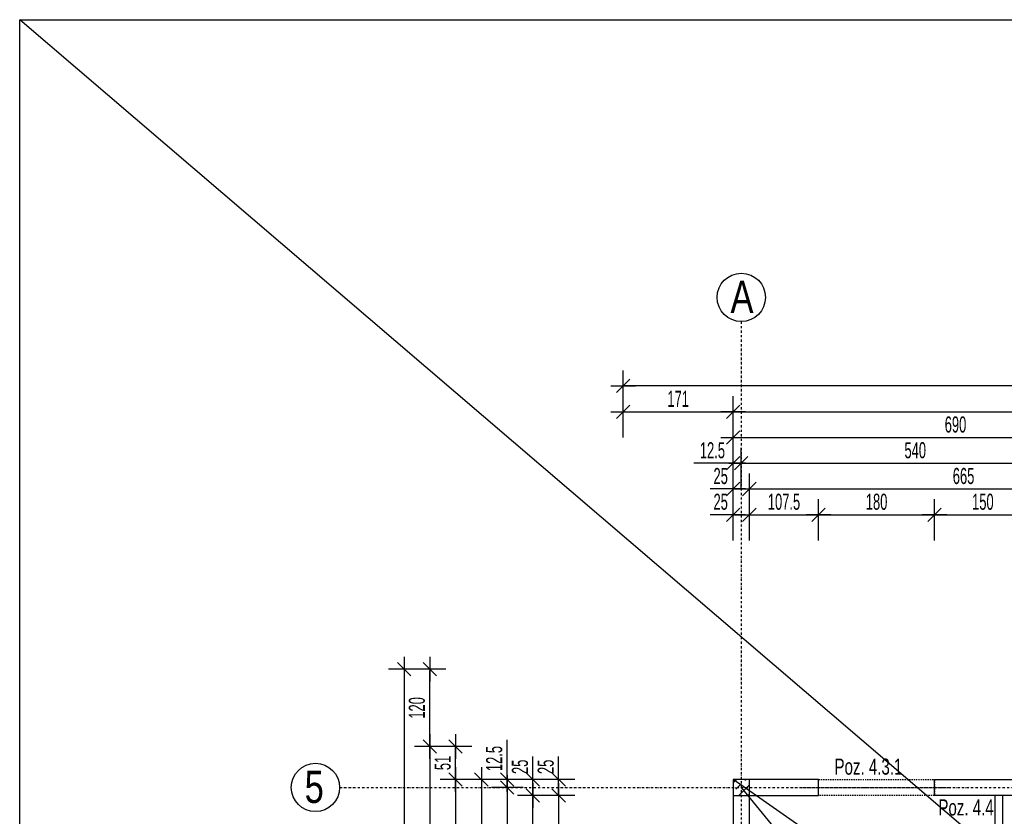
# Model space of a CAD drawing. Header units: millimetres. Extents: x -6373 to 10868, y -2819 to 2013.
# Tile 47 of 67: x 6144 to 7673, y 745 to 1982. Entities that reach past the tile are written whole.
import ezdxf

# ---------------------------------------------------------------- set-up
doc = ezdxf.new("R2010")
doc.units = ezdxf.units.MM
doc.header["$LTSCALE"] = 10
doc.linetypes.add('MO', pattern=[0.7, 0.35, -0.17, 0.01, -0.17])
doc.linetypes.add('MP', pattern=[0.36, 0.2, -0.16])
for name, color, linetype in [('BA_szr', 1, 'Continuous'), ('BA_txs', 2, 'Continuous'), ('BA_wym', 1, 'Continuous'), ('BD_lpm', 1, 'MP'), ('BD_osm', 1, 'MO'), ('BD_txs', 2, 'Continuous'), ('BD_wic', 1, 'Continuous'), ('BD_wig', 3, 'Continuous'), ('BZ_odn', 1, 'Continuous')]:
    doc.layers.add(name, color=color, linetype=linetype)
doc.styles.add('BIKTS', font='bikromsw.shx', dxfattribs={"width": 0.8})
doc.styles.add('BIKWYM', font='bikromsw.shx', dxfattribs={"width": 0.6})
doc.dimstyles.new('BA_KR_100_cm', dxfattribs={"dimtxt": 25, "dimasz": 1.666667, "dimexe": 24, "dimexo": 0, "dimgap": 0, "dimtad": 0, "dimdec": 1, "dimrnd": 0.5, "dimzin": 9, "dimdsep": 46, "dimtxsty": 'BIKWYM', "dimblk": 'WYM-KR', "dimcen": 0, "dimdle": 20, "dimclrd": 256, "dimclre": 256, "dimclrt": 2, "dimadec": 0, "dimazin": 0, "dimtfac": 0.033333, "dimtdec": 1, "dimtmove": 0, "dimatfit": 3, "dimldrblk": 'WYM-KR', "dimfxl": 25, "dimfxlon": 1, "dimtvp": 0.8, "dimtolj": 1, "dimarcsym": 0})
doc.dimstyles.new('BZ_ST_100_cm', dxfattribs={"dimtxt": 25, "dimasz": 1.666667, "dimexe": 24, "dimexo": 0, "dimgap": 0, "dimtad": 0, "dimdec": 1, "dimrnd": 0.5, "dimdsep": 46, "dimtxsty": 'BIKWYM', "dimblk": 'WYM-ST', "dimcen": 0, "dimdle": 20, "dimclrd": 256, "dimclre": 256, "dimclrt": 7, "dimadec": 0, "dimazin": 0, "dimtfac": 0.033333, "dimtdec": 1, "dimtix": 1, "dimtmove": 2, "dimatfit": 3, "dimldrblk": 'WYM-ST', "dimfxl": 25, "dimfxlon": 1, "dimtvp": 0.8, "dimtolj": 1, "dimtzin": 0, "dimarcsym": 0})

# ---------------------------------------------------------------- blocks, each defined once
blk = doc.blocks.new('WYM-ST')
blk.add_hatch(color=256).paths.add_polyline_path([(-13, 2.88), (0, 0), (-13, -2.88)])
blk.add_lwpolyline([(0, 0), (-13, 2.88), (-13, -2.88), (0, 0)])
blk = doc.blocks.new('WYM-KR')
at = {"linetype": 'ByBlock'}
blk.add_line((11.52, 0), (-11.52, 0), dxfattribs=at)
at = {"color": 7, "linetype": 'ByBlock'}
blk.add_line((6.24, 6.24), (-6.24, -6.24), dxfattribs=at)
blk = doc.blocks.new('*D474')
at = {"layer": 'BA_wym', "lineweight": -2}
for p, q in [((6980.8, 803.7), (6980.8, 837.7)), ((7005.8, 802), (6956.8, 802)), ((6980.8, 777), (6980.8, 802)), ((7005.8, 777), (6956.8, 777)), ((6980.8, 775.3), (6980.8, 773.7))]:
    blk.add_line(p, q, dxfattribs=at)
at = {"layer": 'Defpoints', "color": 0}
for p in [(6980.8, 802), (7251.8, 802), (7251.8, 777)]:
    blk.add_point(p, dxfattribs=at)
at = {"layer": 'BA_wym', "lineweight": -2, "xscale": 1.666666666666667, "yscale": 1.666666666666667, "zscale": 1.666666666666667}
for p, rotation in [((6980.8, 802), 270), ((6980.8, 777), 90)]:
    blk.add_blockref('WYM-KR', p, dxfattribs=dict(at, rotation=rotation))
at = {"layer": 'BA_wym', "color": 2, "insert": (6960.8, 821.5), "char_height": 25, "attachment_point": 5, "rotation": 90, "style": 'BIKWYM'}
blk.add_mtext('\\A1;25', dxfattribs=at)
blk = doc.blocks.new('*D475')
at = {"layer": 'BA_wym', "lineweight": -2}
for p, q in [((7005.8, 777), (6956.8, 777)), ((6980.8, 775.3), (6980.8, 491.2)), ((7005.8, 489.5), (6956.8, 489.5))]:
    blk.add_line(p, q, dxfattribs=at)
at = {"layer": 'Defpoints', "color": 0}
for p in [(7251.8, 777), (6980.8, 489.5), (7251.8, 489.5)]:
    blk.add_point(p, dxfattribs=at)
at = {"layer": 'BA_wym', "lineweight": -2, "xscale": 1.666666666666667, "yscale": 1.666666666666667, "zscale": 1.666666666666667}
for p, rotation in [((6980.8, 777), 90), ((6980.8, 489.5), 270)]:
    blk.add_blockref('WYM-KR', p, dxfattribs=dict(at, rotation=rotation))
at = {"layer": 'BA_wym', "color": 2, "insert": (6960.8, 633.3), "char_height": 25, "attachment_point": 5, "rotation": 90, "style": 'BIKWYM'}
blk.add_mtext('\\A1;287.5', dxfattribs=at)
blk = doc.blocks.new('*D485')
at = {"layer": 'BA_wym', "lineweight": -2}
for p, q in [((6940.8, 803.7), (6940.8, 837.7)), ((6965.8, 802), (6916.8, 802)), ((6940.8, 777), (6940.8, 802)), ((6965.8, 777), (6916.8, 777)), ((6940.8, 775.3), (6940.8, 773.7))]:
    blk.add_line(p, q, dxfattribs=at)
at = {"layer": 'Defpoints', "color": 0}
for p in [(6940.8, 802), (7251.8, 802), (7251.8, 777)]:
    blk.add_point(p, dxfattribs=at)
at = {"layer": 'BA_wym', "lineweight": -2, "xscale": 1.666666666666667, "yscale": 1.666666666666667, "zscale": 1.666666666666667}
for p, rotation in [((6940.8, 802), 270), ((6940.8, 777), 90)]:
    blk.add_blockref('WYM-KR', p, dxfattribs=dict(at, rotation=rotation))
at = {"layer": 'BA_wym', "color": 2, "insert": (6920.8, 821.5), "char_height": 25, "attachment_point": 5, "rotation": 90, "style": 'BIKWYM'}
blk.add_mtext('\\A1;25', dxfattribs=at)
blk = doc.blocks.new('*D486')
at = {"layer": 'BA_wym', "lineweight": -2}
for p, q in [((6965.8, 777), (6916.8, 777)), ((6940.8, -141.3), (6940.8, 775.3)), ((6965.8, -143), (6916.8, -143))]:
    blk.add_line(p, q, dxfattribs=at)
at = {"layer": 'Defpoints', "color": 0}
for p in [(6940.8, 777), (7251.8, 777), (7251.8, -143)]:
    blk.add_point(p, dxfattribs=at)
at = {"layer": 'BA_wym', "lineweight": -2, "xscale": 1.666666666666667, "yscale": 1.666666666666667, "zscale": 1.666666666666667}
for p, rotation in [((6940.8, 777), 90), ((6940.8, -143), 270)]:
    blk.add_blockref('WYM-KR', p, dxfattribs=dict(at, rotation=rotation))
at = {"layer": 'BA_wym', "color": 2, "insert": (6920.8, 317), "char_height": 25, "attachment_point": 5, "rotation": 90, "style": 'BIKWYM'}
blk.add_mtext('\\A1;920', dxfattribs=at)
blk = doc.blocks.new('*D491')
at = {"layer": 'BA_wym', "lineweight": -2}
for p, q in [((6900.8, 803.7), (6900.8, 863.4)), ((6925.8, 802), (6876.8, 802)), ((6900.8, 789.5), (6900.8, 802)), ((6925.8, 789.5), (6876.8, 789.5)), ((6900.8, 787.8), (6900.8, 786.2))]:
    blk.add_line(p, q, dxfattribs=at)
at = {"layer": 'Defpoints', "color": 0}
for p in [(6900.8, 802), (7251.8, 802), (7251.8, 789.5)]:
    blk.add_point(p, dxfattribs=at)
at = {"layer": 'BA_wym', "lineweight": -2, "xscale": 1.666666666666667, "yscale": 1.666666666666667, "zscale": 1.666666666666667}
for p, rotation in [((6900.8, 802), 270), ((6900.8, 789.5), 90)]:
    blk.add_blockref('WYM-KR', p, dxfattribs=dict(at, rotation=rotation))
at = {"layer": 'BA_wym', "color": 2, "insert": (6880.8, 834.4), "char_height": 25, "attachment_point": 5, "rotation": 90, "style": 'BIKWYM'}
blk.add_mtext('\\A1;12.5', dxfattribs=at)
blk = doc.blocks.new('*D492')
at = {"layer": 'BA_wym', "lineweight": -2}
for p, q in [((6925.8, 789.5), (6876.8, 789.5)), ((6900.8, 787.8), (6900.8, -48.8)), ((6925.8, -50.5), (6876.8, -50.5))]:
    blk.add_line(p, q, dxfattribs=at)
at = {"layer": 'Defpoints', "color": 0}
for p in [(7251.8, 789.5), (6900.8, -50.5), (7251.8, -50.5)]:
    blk.add_point(p, dxfattribs=at)
at = {"layer": 'BA_wym', "lineweight": -2, "xscale": 1.666666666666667, "yscale": 1.666666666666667, "zscale": 1.666666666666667}
for p, rotation in [((6900.8, 789.5), 90), ((6900.8, -50.5), 270)]:
    blk.add_blockref('WYM-KR', p, dxfattribs=dict(at, rotation=rotation))
at = {"layer": 'BA_wym', "color": 2, "insert": (6880.8, 369.5), "char_height": 25, "attachment_point": 5, "rotation": 90, "style": 'BIKWYM'}
blk.add_mtext('\\A1;840', dxfattribs=at)
blk = doc.blocks.new('*D497')
at = {"layer": 'BA_wym', "lineweight": -2}
for p, q in [((6845.8, 853), (6796.8, 853)), ((6820.8, 803.7), (6820.8, 851.4)), ((6845.8, 802), (6796.8, 802))]:
    blk.add_line(p, q, dxfattribs=at)
at = {"layer": 'Defpoints', "color": 0}
for p in [(6820.8, 853), (7941.8, 853), (7251.8, 802)]:
    blk.add_point(p, dxfattribs=at)
at = {"layer": 'BA_wym', "lineweight": -2, "xscale": 1.666666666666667, "yscale": 1.666666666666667, "zscale": 1.666666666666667}
for p, rotation in [((6820.8, 853), 90), ((6820.8, 802), 270)]:
    blk.add_blockref('WYM-KR', p, dxfattribs=dict(at, rotation=rotation))
at = {"layer": 'BA_wym', "color": 2, "insert": (6800.8, 827.5), "char_height": 25, "attachment_point": 5, "rotation": 90, "style": 'BIKWYM'}
blk.add_mtext('\\A1;51', dxfattribs=at)
blk = doc.blocks.new('*D498')
at = {"layer": 'BA_wym', "lineweight": -2}
for p, q in [((6845.8, 802), (6796.8, 802)), ((6820.8, 800.3), (6820.8, -1021.3)), ((6845.8, -1023), (6796.8, -1023))]:
    blk.add_line(p, q, dxfattribs=at)
at = {"layer": 'Defpoints', "color": 0}
for p in [(7251.8, 802), (6820.8, -1023), (7276.8, -1023)]:
    blk.add_point(p, dxfattribs=at)
at = {"layer": 'BA_wym', "lineweight": -2, "xscale": 1.666666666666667, "yscale": 1.666666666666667, "zscale": 1.666666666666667}
for p, rotation in [((6820.8, 802), 90), ((6820.8, -1023), 270)]:
    blk.add_blockref('WYM-KR', p, dxfattribs=dict(at, rotation=rotation))
at = {"layer": 'BA_wym', "color": 2, "insert": (6800.8, -110.5), "char_height": 25, "attachment_point": 5, "rotation": 90, "style": 'BIKWYM'}
blk.add_mtext('\\A1;1825', dxfattribs=at)
blk = doc.blocks.new('*D500')
at = {"layer": 'BA_wym', "lineweight": -2}
for p, q in [((6805.8, 853), (6756.8, 853)), ((6780.8, 851.3), (6780.8, -1192.3)), ((6805.8, -1194), (6756.8, -1194))]:
    blk.add_line(p, q, dxfattribs=at)
at = {"layer": 'Defpoints', "color": 0}
for p in [(7941.8, 853), (6780.8, -1194), (7251.8, -1194)]:
    blk.add_point(p, dxfattribs=at)
at = {"layer": 'BA_wym', "lineweight": -2, "xscale": 1.666666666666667, "yscale": 1.666666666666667, "zscale": 1.666666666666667}
for p, rotation in [((6780.8, 853), 90), ((6780.8, -1194), 270)]:
    blk.add_blockref('WYM-KR', p, dxfattribs=dict(at, rotation=rotation))
at = {"layer": 'BA_wym', "color": 2, "insert": (6760.8, -170.5), "char_height": 25, "attachment_point": 5, "rotation": 90, "style": 'BIKWYM'}
blk.add_mtext('\\A1;2047', dxfattribs=at)
blk = doc.blocks.new('*D642')
at = {"layer": 'BA_wym', "lineweight": -2}
for p, q in [((6885.8, 802), (6836.8, 802)), ((6860.8, 800.3), (6860.8, 541.2)), ((6885.8, 539.5), (6836.8, 539.5))]:
    blk.add_line(p, q, dxfattribs=at)
at = {"layer": 'Defpoints', "color": 0}
for p in [(7251.8, 802), (6860.8, 539.5), (7080.8, 539.5)]:
    blk.add_point(p, dxfattribs=at)
at = {"layer": 'BA_wym', "lineweight": -2, "xscale": 1.666666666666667, "yscale": 1.666666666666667, "zscale": 1.666666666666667}
for p, rotation in [((6860.8, 802), 90), ((6860.8, 539.5), 270)]:
    blk.add_blockref('WYM-KR', p, dxfattribs=dict(at, rotation=rotation))
at = {"layer": 'BA_wym', "color": 2, "insert": (6840.8, 670.8), "char_height": 25, "attachment_point": 5, "rotation": 90, "style": 'BIKWYM'}
blk.add_mtext('\\A1;262.5', dxfattribs=at)
blk = doc.blocks.new('*D650')
at = {"layer": 'BA_wym', "lineweight": -2}
for p, q in [((7251.8, 1173), (7251.8, 1237)), ((7276.8, 1173), (7276.8, 1237)), ((7250.2, 1213), (7216.1, 1213)), ((7251.8, 1213), (7276.8, 1213)), ((7278.5, 1213), (7280.2, 1213))]:
    blk.add_line(p, q, dxfattribs=at)
at = {"layer": 'Defpoints', "color": 0}
for p in [(7276.8, 1213), (7251.8, 802), (7276.8, 802)]:
    blk.add_point(p, dxfattribs=at)
at = {"layer": 'BA_wym', "lineweight": -2, "xscale": 1.666666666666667, "yscale": 1.666666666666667, "zscale": 1.666666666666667}
blk.add_blockref('WYM-KR', (7251.8, 1213), dxfattribs=at)
at = {"layer": 'BA_wym', "lineweight": -2, "xscale": 1.666666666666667, "yscale": 1.666666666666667, "zscale": 1.666666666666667, "rotation": 180}
blk.add_blockref('WYM-KR', (7276.8, 1213), dxfattribs=at)
at = {"layer": 'BA_wym', "color": 2, "insert": (7232.3, 1233), "char_height": 25, "attachment_point": 5, "style": 'BIKWYM'}
blk.add_mtext('\\A1;25', dxfattribs=at)
blk = doc.blocks.new('*D651')
at = {"layer": 'BA_wym', "lineweight": -2}
for p, q in [((7276.8, 1173), (7276.8, 1237)), ((7384.3, 1173), (7384.3, 1237)), ((7278.5, 1213), (7382.7, 1213))]:
    blk.add_line(p, q, dxfattribs=at)
at = {"layer": 'Defpoints', "color": 0}
for p in [(7384.3, 1213), (7276.8, 802), (7384.3, 802)]:
    blk.add_point(p, dxfattribs=at)
at = {"layer": 'BA_wym', "lineweight": -2, "xscale": 1.666666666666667, "yscale": 1.666666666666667, "zscale": 1.666666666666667, "rotation": 180}
blk.add_blockref('WYM-KR', (7276.8, 1213), dxfattribs=at)
at = {"layer": 'BA_wym', "lineweight": -2, "xscale": 1.666666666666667, "yscale": 1.666666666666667, "zscale": 1.666666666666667}
blk.add_blockref('WYM-KR', (7384.3, 1213), dxfattribs=at)
at = {"layer": 'BA_wym', "color": 2, "insert": (7330.6, 1233), "char_height": 25, "attachment_point": 5, "style": 'BIKWYM'}
blk.add_mtext('\\A1;107.5', dxfattribs=at)
blk = doc.blocks.new('*D652')
at = {"layer": 'BA_wym', "lineweight": -2}
for p, q in [((7384.3, 1173), (7384.3, 1237)), ((7564.3, 1173), (7564.3, 1237)), ((7386, 1213), (7562.7, 1213))]:
    blk.add_line(p, q, dxfattribs=at)
at = {"layer": 'Defpoints', "color": 0}
for p in [(7564.3, 1213), (7384.3, 802), (7564.3, 802)]:
    blk.add_point(p, dxfattribs=at)
at = {"layer": 'BA_wym', "lineweight": -2, "xscale": 1.666666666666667, "yscale": 1.666666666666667, "zscale": 1.666666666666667, "rotation": 180}
blk.add_blockref('WYM-KR', (7384.3, 1213), dxfattribs=at)
at = {"layer": 'BA_wym', "lineweight": -2, "xscale": 1.666666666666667, "yscale": 1.666666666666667, "zscale": 1.666666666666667}
blk.add_blockref('WYM-KR', (7564.3, 1213), dxfattribs=at)
at = {"layer": 'BA_wym', "color": 2, "insert": (7474.3, 1233), "char_height": 25, "attachment_point": 5, "style": 'BIKWYM'}
blk.add_mtext('\\A1;180', dxfattribs=at)
blk = doc.blocks.new('*D653')
at = {"layer": 'BA_wym', "lineweight": -2}
for p, q in [((7564.3, 1173), (7564.3, 1237)), ((7714.3, 1173), (7714.3, 1237)), ((7566, 1213), (7712.7, 1213))]:
    blk.add_line(p, q, dxfattribs=at)
at = {"layer": 'Defpoints', "color": 0}
for p in [(7714.3, 1213), (7564.3, 802), (7714.3, 802)]:
    blk.add_point(p, dxfattribs=at)
at = {"layer": 'BA_wym', "lineweight": -2, "xscale": 1.666666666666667, "yscale": 1.666666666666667, "zscale": 1.666666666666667, "rotation": 180}
blk.add_blockref('WYM-KR', (7564.3, 1213), dxfattribs=at)
at = {"layer": 'BA_wym', "lineweight": -2, "xscale": 1.666666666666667, "yscale": 1.666666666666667, "zscale": 1.666666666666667}
blk.add_blockref('WYM-KR', (7714.3, 1213), dxfattribs=at)
at = {"layer": 'BA_wym', "color": 2, "insert": (7639.3, 1233), "char_height": 25, "attachment_point": 5, "style": 'BIKWYM'}
blk.add_mtext('\\A1;150', dxfattribs=at)
blk = doc.blocks.new('*D673')
at = {"layer": 'BA_wym', "lineweight": -2}
for p, q in [((7251.8, 1213), (7251.8, 1277)), ((7276.8, 1213), (7276.8, 1277)), ((7250.2, 1253), (7216.1, 1253)), ((7251.8, 1253), (7276.8, 1253)), ((7278.5, 1253), (7280.2, 1253))]:
    blk.add_line(p, q, dxfattribs=at)
at = {"layer": 'Defpoints', "color": 0}
for p in [(7276.8, 1253), (7251.8, 802), (7276.8, 802)]:
    blk.add_point(p, dxfattribs=at)
at = {"layer": 'BA_wym', "lineweight": -2, "xscale": 1.666666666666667, "yscale": 1.666666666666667, "zscale": 1.666666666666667}
blk.add_blockref('WYM-KR', (7251.8, 1253), dxfattribs=at)
at = {"layer": 'BA_wym', "lineweight": -2, "xscale": 1.666666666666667, "yscale": 1.666666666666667, "zscale": 1.666666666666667, "rotation": 180}
blk.add_blockref('WYM-KR', (7276.8, 1253), dxfattribs=at)
at = {"layer": 'BA_wym', "color": 2, "insert": (7232.3, 1273), "char_height": 25, "attachment_point": 5, "style": 'BIKWYM'}
blk.add_mtext('\\A1;25', dxfattribs=at)
blk = doc.blocks.new('*D674')
at = {"layer": 'BA_wym', "lineweight": -2}
for p, q in [((7276.8, 1213), (7276.8, 1277)), ((7941.8, 1213), (7941.8, 1277)), ((7278.5, 1253), (7940.2, 1253))]:
    blk.add_line(p, q, dxfattribs=at)
at = {"layer": 'Defpoints', "color": 0}
for p in [(7941.8, 1253), (7941.8, 853), (7276.8, 802)]:
    blk.add_point(p, dxfattribs=at)
at = {"layer": 'BA_wym', "lineweight": -2, "xscale": 1.666666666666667, "yscale": 1.666666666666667, "zscale": 1.666666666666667, "rotation": 180}
blk.add_blockref('WYM-KR', (7276.8, 1253), dxfattribs=at)
at = {"layer": 'BA_wym', "lineweight": -2, "xscale": 1.666666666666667, "yscale": 1.666666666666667, "zscale": 1.666666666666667}
blk.add_blockref('WYM-KR', (7941.8, 1253), dxfattribs=at)
at = {"layer": 'BA_wym', "color": 2, "insert": (7609.3, 1273), "char_height": 25, "attachment_point": 5, "style": 'BIKWYM'}
blk.add_mtext('\\A1;665', dxfattribs=at)
blk = doc.blocks.new('*D686')
at = {"layer": 'BA_wym', "lineweight": -2}
for p, q in [((7251.8, 1253), (7251.8, 1317)), ((7264.3, 1253), (7264.3, 1317)), ((7250.2, 1293), (7190.4, 1293)), ((7251.8, 1293), (7264.3, 1293)), ((7266, 1293), (7267.7, 1293))]:
    blk.add_line(p, q, dxfattribs=at)
at = {"layer": 'Defpoints', "color": 0}
for p in [(7264.3, 1293), (7251.8, 802), (7264.3, 802)]:
    blk.add_point(p, dxfattribs=at)
at = {"layer": 'BA_wym', "lineweight": -2, "xscale": 1.666666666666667, "yscale": 1.666666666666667, "zscale": 1.666666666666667}
blk.add_blockref('WYM-KR', (7251.8, 1293), dxfattribs=at)
at = {"layer": 'BA_wym', "lineweight": -2, "xscale": 1.666666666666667, "yscale": 1.666666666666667, "zscale": 1.666666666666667, "rotation": 180}
blk.add_blockref('WYM-KR', (7264.3, 1293), dxfattribs=at)
at = {"layer": 'BA_wym', "color": 2, "insert": (7219.5, 1313), "char_height": 25, "attachment_point": 5, "style": 'BIKWYM'}
blk.add_mtext('\\A1;12.5', dxfattribs=at)
blk = doc.blocks.new('*D687')
at = {"layer": 'BA_wym', "lineweight": -2}
for p, q in [((7264.3, 1253), (7264.3, 1317)), ((7804.3, 1253), (7804.3, 1317)), ((7266, 1293), (7802.7, 1293))]:
    blk.add_line(p, q, dxfattribs=at)
at = {"layer": 'Defpoints', "color": 0}
for p in [(7804.3, 1293), (7264.3, 802), (7804.3, 802)]:
    blk.add_point(p, dxfattribs=at)
at = {"layer": 'BA_wym', "lineweight": -2, "xscale": 1.666666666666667, "yscale": 1.666666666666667, "zscale": 1.666666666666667, "rotation": 180}
blk.add_blockref('WYM-KR', (7264.3, 1293), dxfattribs=at)
at = {"layer": 'BA_wym', "lineweight": -2, "xscale": 1.666666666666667, "yscale": 1.666666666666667, "zscale": 1.666666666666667}
blk.add_blockref('WYM-KR', (7804.3, 1293), dxfattribs=at)
at = {"layer": 'BA_wym', "color": 2, "insert": (7534.3, 1313), "char_height": 25, "attachment_point": 5, "style": 'BIKWYM'}
blk.add_mtext('\\A1;540', dxfattribs=at)
blk = doc.blocks.new('*D694')
at = {"layer": 'BA_wym', "lineweight": -2}
for p, q in [((7251.8, 1293), (7251.8, 1357)), ((7941.8, 1293), (7941.8, 1357)), ((7253.5, 1333), (7940.2, 1333))]:
    blk.add_line(p, q, dxfattribs=at)
at = {"layer": 'Defpoints', "color": 0}
for p in [(7941.8, 1333), (7941.8, 853), (7251.8, 802)]:
    blk.add_point(p, dxfattribs=at)
at = {"layer": 'BA_wym', "lineweight": -2, "xscale": 1.666666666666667, "yscale": 1.666666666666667, "zscale": 1.666666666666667, "rotation": 180}
blk.add_blockref('WYM-KR', (7251.8, 1333), dxfattribs=at)
at = {"layer": 'BA_wym', "lineweight": -2, "xscale": 1.666666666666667, "yscale": 1.666666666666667, "zscale": 1.666666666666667}
blk.add_blockref('WYM-KR', (7941.8, 1333), dxfattribs=at)
at = {"layer": 'BA_wym', "color": 2, "insert": (7596.8, 1353), "char_height": 25, "attachment_point": 5, "style": 'BIKWYM'}
blk.add_mtext('\\A1;690', dxfattribs=at)
blk = doc.blocks.new('*D699')
at = {"layer": 'BA_wym', "lineweight": -2}
for p, q in [((7080.8, 1333), (7080.8, 1397)), ((7251.8, 1333), (7251.8, 1397)), ((7082.5, 1373), (7250.2, 1373))]:
    blk.add_line(p, q, dxfattribs=at)
at = {"layer": 'Defpoints', "color": 0}
for p in [(7251.8, 1373), (7080.8, 539.5), (7251.8, 539.5)]:
    blk.add_point(p, dxfattribs=at)
at = {"layer": 'BA_wym', "lineweight": -2, "xscale": 1.666666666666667, "yscale": 1.666666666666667, "zscale": 1.666666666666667, "rotation": 180}
blk.add_blockref('WYM-KR', (7080.8, 1373), dxfattribs=at)
at = {"layer": 'BA_wym', "lineweight": -2, "xscale": 1.666666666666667, "yscale": 1.666666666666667, "zscale": 1.666666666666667}
blk.add_blockref('WYM-KR', (7251.8, 1373), dxfattribs=at)
at = {"layer": 'BA_wym', "color": 2, "insert": (7166.3, 1393), "char_height": 25, "attachment_point": 5, "style": 'BIKWYM'}
blk.add_mtext('\\A1;171', dxfattribs=at)
blk = doc.blocks.new('*D700')
at = {"layer": 'BA_wym', "lineweight": -2}
for p, q in [((7251.8, 1333), (7251.8, 1397)), ((9856.8, 1333), (9856.8, 1397)), ((7253.5, 1373), (9855.2, 1373))]:
    blk.add_line(p, q, dxfattribs=at)
at = {"layer": 'Defpoints', "color": 0}
for p in [(9856.8, 1373), (9856.8, 802), (7251.8, 539.5)]:
    blk.add_point(p, dxfattribs=at)
at = {"layer": 'BA_wym', "lineweight": -2, "xscale": 1.666666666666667, "yscale": 1.666666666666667, "zscale": 1.666666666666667, "rotation": 180}
blk.add_blockref('WYM-KR', (7251.8, 1373), dxfattribs=at)
at = {"layer": 'BA_wym', "lineweight": -2, "xscale": 1.666666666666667, "yscale": 1.666666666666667, "zscale": 1.666666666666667}
blk.add_blockref('WYM-KR', (9856.8, 1373), dxfattribs=at)
at = {"layer": 'BA_wym', "color": 2, "insert": (8554.3, 1393), "char_height": 25, "attachment_point": 5, "style": 'BIKWYM'}
blk.add_mtext('\\A1;2605', dxfattribs=at)
blk = doc.blocks.new('*D702')
at = {"layer": 'BA_wym', "lineweight": -2}
for p, q in [((7080.8, 1373), (7080.8, 1437)), ((10027.8, 1373), (10027.8, 1437)), ((10026.2, 1413), (7082.5, 1413))]:
    blk.add_line(p, q, dxfattribs=at)
at = {"layer": 'Defpoints', "color": 0}
for p in [(7080.8, 1413), (7080.8, 539.5), (10027.8, 539.5)]:
    blk.add_point(p, dxfattribs=at)
at = {"layer": 'BA_wym', "lineweight": -2, "xscale": 1.666666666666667, "yscale": 1.666666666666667, "zscale": 1.666666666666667, "rotation": 180}
blk.add_blockref('WYM-KR', (7080.8, 1413), dxfattribs=at)
at = {"layer": 'BA_wym', "lineweight": -2, "xscale": 1.666666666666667, "yscale": 1.666666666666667, "zscale": 1.666666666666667}
blk.add_blockref('WYM-KR', (10027.8, 1413), dxfattribs=at)
at = {"layer": 'BA_wym', "color": 2, "insert": (8554.3, 1433), "char_height": 25, "attachment_point": 5, "style": 'BIKWYM'}
blk.add_mtext('\\A1;2947', dxfattribs=at)
blk = doc.blocks.new('*D729')
at = {"layer": 'BA_wym', "lineweight": -2}
for p, q in [((6805.8, 973), (6756.8, 973)), ((6780.8, 854.7), (6780.8, 971.3)), ((6805.8, 853), (6756.8, 853))]:
    blk.add_line(p, q, dxfattribs=at)
at = {"layer": 'Defpoints', "color": 0}
for p in [(6780.8, 973), (6820.8, 973), (6820.8, 853)]:
    blk.add_point(p, dxfattribs=at)
at = {"layer": 'BA_wym', "lineweight": -2, "xscale": 1.666666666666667, "yscale": 1.666666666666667, "zscale": 1.666666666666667}
for p, rotation in [((6780.8, 973), 90), ((6780.8, 853), 270)]:
    blk.add_blockref('WYM-KR', p, dxfattribs=dict(at, rotation=rotation))
at = {"layer": 'BA_wym', "color": 2, "insert": (6760.8, 913), "char_height": 25, "attachment_point": 5, "rotation": 90, "style": 'BIKWYM'}
blk.add_mtext('\\A1;120', dxfattribs=at)
blk = doc.blocks.new('*D730')
at = {"layer": 'BA_wym', "lineweight": -2}
for p, q in [((6765.8, 973), (6716.8, 973)), ((6740.8, 971.4), (6740.8, -1192.3)), ((6765.8, -1194), (6716.8, -1194))]:
    blk.add_line(p, q, dxfattribs=at)
at = {"layer": 'Defpoints', "color": 0}
for p in [(7935.8, 973), (6740.8, -1194), (7251.8, -1194)]:
    blk.add_point(p, dxfattribs=at)
at = {"layer": 'BA_wym', "lineweight": -2, "xscale": 1.666666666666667, "yscale": 1.666666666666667, "zscale": 1.666666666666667}
for p, rotation in [((6740.8, 973), 90), ((6740.8, -1194), 270)]:
    blk.add_blockref('WYM-KR', p, dxfattribs=dict(at, rotation=rotation))
at = {"layer": 'BA_wym', "color": 2, "insert": (6720.8, -110.5), "char_height": 25, "attachment_point": 5, "rotation": 90, "style": 'BIKWYM'}
blk.add_mtext('\\A1;2167', dxfattribs=at)

msp = doc.modelspace()

# ---------------------------------------------------------------- hatches: boundary and pattern name
at = {"layer": 'BA_szr'}
h = msp.add_hatch(dxfattribs=at)
h.set_pattern_fill('BIK_ZELBET', color=256, scale=100, angle=45, pattern_type=2)
h.set_pattern_definition([(45, (-4361.945, -266.835), (-14.142136, 14.142136), []), (45, (-4369.016, -259.764), (-14.142136, 14.142136), [10, -10])])
h.paths.add_polyline_path([(7251.83, 777.02), (7276.83, 777.02), (7276.83, 802.02), (7251.83, 802.02)])

# ---------------------------------------------------------------- linework, layer by layer
at = {"layer": 'BD_lpm'}
msp.add_lwpolyline([(7564.33, 777.02), (7384.33, 777.02), (7384.33, 802.02), (7564.33, 802.02)], close=True, dxfattribs=at)
at = {"layer": 'BD_osm', "color": 5}
msp.add_line((7359.33, 789.52), (7589.33, 789.52), dxfattribs=at)
at = {"layer": 'BD_osm'}
for points in [[(7264.33, 1513.02), (7264.33, -1699.44)], [(6640.83, 789.52), (10467.83, 789.52)]]:
    msp.add_lwpolyline(points, dxfattribs=at)
at = {"layer": 'BD_wic', "color": 5}
msp.add_line((10867.69, -2060.46), (6144.22, 1981.8), dxfattribs=at)
msp.add_lwpolyline([(6144.22, 1981.8), (10867.69, 1981.8), (10867.69, -2060.46), (6144.22, -2060.46)], close=True, dxfattribs=at)
at = {"layer": 'BD_wic'}
for points in [[(9856.83, -1022.98), (7251.83, 802.02)], [(7669.83, 777.02), (7669.83, 536.52), (7658.33, 536.52), (7658.33, 548.52), (7586.33, 548.52), (7586.33, 560.02), (7658.33, 560.02), (7658.33, 777.02)]]:
    msp.add_lwpolyline(points, dxfattribs=at)
for centre in [(7264.33, 1550.52), (6603.33, 789.52)]:
    msp.add_circle(centre, 37.5, dxfattribs=at)
at = {"layer": 'BD_wig'}
msp.add_lwpolyline([(7384.33, 777.02), (7384.33, 802.02), (7251.83, 802.02), (7251.83, 489.52), (7276.83, 489.52), (7276.83, 777.02), (7384.33, 777.02)], dxfattribs=at)
for points in [[(7251.83, 777.02), (7276.83, 777.02), (7276.83, 802.02), (7251.83, 802.02)], [(7714.33, 777.02), (7564.33, 777.02), (7564.33, 802.02), (7714.33, 802.02)]]:
    msp.add_lwpolyline(points, close=True, dxfattribs=at)

# ---------------------------------------------------------------- texts
at = {"layer": 'BA_txs', "style": 'BIKTS', "width": 0.7}
for s, p in [('Poz. 4.3.1', (7409, 809.33)), ('Poz. 4.4', (7570.23, 745.93))]:
    msp.add_text(s, height=25, dxfattribs=at).set_placement(p)
at = {"layer": 'BD_txs', "style": 'BIKTS', "width": 0.8}
for s, p in [('A', (7247.52, 1526.45)), ('5', (6586.52, 765.45))]:
    msp.add_text(s, height=50, dxfattribs=at).set_placement(p)

# ---------------------------------------------------------------- dimensions: what is measured, and where the dimension line sits
at = {"layer": 'BA_wym'}
for base, p1, p2, override, picture, middle in [((7080.83, 1413.02), (10027.83, 539.52), (7080.83, 539.52), {"dimatfit": 1, "dimfxl": 40}, '*D702', (8554.33, 1433.02)), ((7251.83, 1373.02), (7080.83, 539.52), (7251.83, 539.52), {"dimatfit": 1, "dimfxl": 40}, '*D699', (7166.33, 1393.02)), ((9856.83, 1373.02), (7251.83, 539.52), (9856.83, 802.02), {"dimtmove": 1, "dimatfit": 1, "dimfxl": 40}, '*D700', (8554.33, 1393.02)), ((7941.83, 1333.02), (7251.83, 802.02), (7941.83, 853.02), {"dimatfit": 1, "dimfxl": 40}, '*D694', (7596.83, 1353.02)), ((7804.33, 1293.02), (7264.33, 802.02), (7804.33, 802.02), {"dimtmove": 1, "dimatfit": 1, "dimfxl": 40}, '*D687', (7534.33, 1313.02)), ((7941.83, 1253.02), (7276.83, 802.02), (7941.83, 853.02), {"dimtmove": 1, "dimatfit": 1, "dimfxl": 40}, '*D674', (7609.33, 1273.02)), ((7384.33, 1213.02), (7276.83, 802.02), (7384.33, 802.02), {"dimtmove": 1, "dimatfit": 1, "dimfxl": 40}, '*D651', (7330.58, 1233.02)), ((7564.33, 1213.02), (7384.33, 802.02), (7564.33, 802.02), {"dimtmove": 1, "dimatfit": 1, "dimfxl": 40}, '*D652', (7474.33, 1233.02)), ((7714.33, 1213.02), (7564.33, 802.02), (7714.33, 802.02), {"dimtmove": 1, "dimatfit": 1, "dimfxl": 40}, '*D653', (7639.33, 1233.02))]:
    dim = msp.add_linear_dim(base=base, p1=p1, p2=p2, dimstyle='BA_KR_100_cm', override=override, dxfattribs=at)
    dim.commit()
    dim.dimension.update_dxf_attribs({"geometry": picture, "text_midpoint": middle})
for base, p2, picture, middle in [((7264.33, 1293.02), (7264.33, 802.02), '*D686', (7219.45, 1293.02)), ((7276.83, 1253.02), (7276.83, 802.02), '*D673', (7232.31, 1253.02)), ((7276.83, 1213.02), (7276.83, 802.02), '*D650', (7232.31, 1213.02))]:
    dim = msp.add_linear_dim(base=base, p1=(7251.83, 802.02), p2=p2, dimstyle='BA_KR_100_cm', override={"dimatfit": 1, "dimfxl": 40}, dxfattribs=at)
    dim.commit()
    dim.dimension.update_dxf_attribs({"geometry": picture, "text_midpoint": middle, "dimtype": 160})
for base, p1, p2, picture, middle in [((6740.83, -1193.98), (7935.83, 973.02), (7251.83, -1193.98), '*D730', (6720.83, -110.48)), ((6780.83, 973.02), (6820.83, 853.02), (6820.83, 973.02), '*D729', (6760.83, 913.02)), ((6780.83, -1193.98), (7941.83, 853.02), (7251.83, -1193.98), '*D500', (6760.83, -170.48)), ((6820.83, 853.03), (7251.83, 802.02), (7941.83, 853.03), '*D497', (6800.83, 827.52)), ((6900.83, 802.02), (7251.83, 789.52), (7251.83, 802.02), '*D491', (6880.83, 834.4)), ((6940.83, 802.02), (7251.83, 777.02), (7251.83, 802.02), '*D485', (6920.83, 821.54)), ((6980.83, 802.02), (7251.83, 777.02), (7251.83, 802.02), '*D474', (6960.83, 821.54)), ((6820.83, -1022.98), (7251.83, 802.02), (7276.83, -1022.98), '*D498', (6800.83, -110.48)), ((6860.83, 539.52), (7251.83, 802.02), (7080.83, 539.52), '*D642', (6840.83, 670.77)), ((6900.83, -50.48), (7251.83, 789.52), (7251.83, -50.48), '*D492', (6880.83, 369.52)), ((6940.83, 777.02), (7251.83, -142.98), (7251.83, 777.02), '*D486', (6920.83, 317.02)), ((6980.83, 489.52), (7251.83, 777.02), (7251.83, 489.52), '*D475', (6960.83, 633.27))]:
    dim = msp.add_linear_dim(base=base, p1=p1, p2=p2, angle=90, dimstyle='BA_KR_100_cm', override={"dimatfit": 1}, dxfattribs=at)
    dim.commit()
    dim.dimension.update_dxf_attribs({"geometry": picture, "text_midpoint": middle})

# ---------------------------------------------------------------- leaders
at = {"layer": 'BZ_odn', "has_arrowhead": 0}
msp.add_leader([(7264.33, 789.52), (7330.03, 709.02), (7520.68, 709.02)], dimstyle='BZ_ST_100_cm', dxfattribs=at)

doc.saveas('drawing.dxf')
